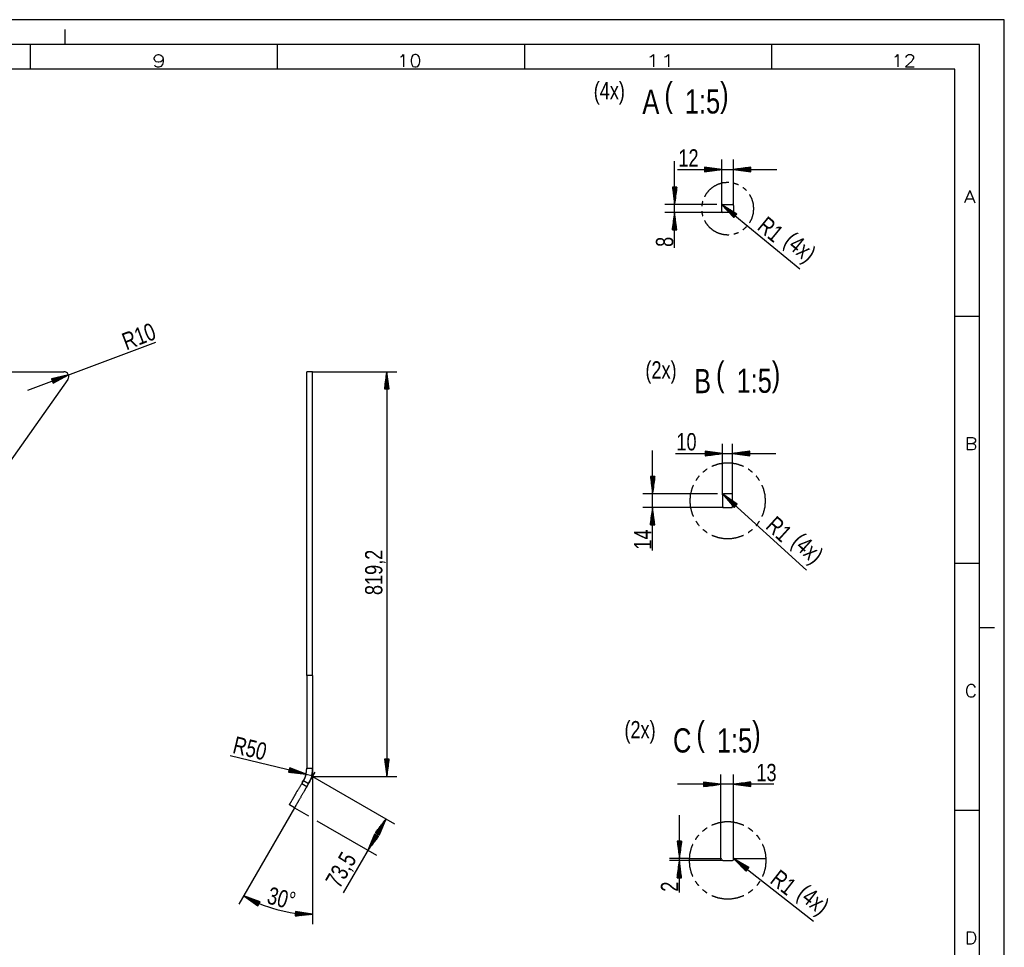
# Model space of a CAD drawing. Header units: millimetres. Extents: x -3 to 594, y -3 to 420.
# Tile 4 of 4: x 395 to 594, y 232 to 420. Entities that reach past the tile are written whole.
import ezdxf

# ---------------------------------------------------------------- set-up
doc = ezdxf.new("R2010")
doc.units = ezdxf.units.MM
doc.layers.add('1', color=7, linetype='Continuous')
doc.styles.add('SEACAD_Arial', font='arial.ttf', dxfattribs={"width": 0.75})
doc.styles.add('SEACAD_simplex_shx', font='simplex.shx', dxfattribs={"width": 0.587})

msp = doc.modelspace()

# ---------------------------------------------------------------- linework, layer by layer
at = {"layer": '1', "color": 7, "linetype": 'Continuous'}
for p, q in [((594, 420), (0, 420)), ((594, 0), (594, 420)), ((404, 415), (404, 418)), ((589, 415), (5, 415)), ((397, 410), (397, 415)), ((447, 410), (447, 415)), ((497, 410), (497, 415)), ((547, 410), (547, 415)), ((589, 5), (589, 415)), ((584, 410), (10, 410)), ((584, 10), (584, 410)), ((527.32, 373.85), (527.32, 391.34)), ((536.85, 382.39), (536.85, 391.69)), ((539.25, 382.39), (539.25, 391.69)), ((527.9, 389.69), (548, 389.69)), ((536.85, 389.69), (533.35, 390.15)), ((533.35, 390.15), (533.35, 389.23)), ((533.35, 390.14), (533.38, 390.14)), ((533.35, 390.14), (533.38, 390.14)), ((533.35, 390.09), (533.76, 390.09)), ((533.35, 390.04), (534.15, 390.04)), ((533.35, 389.99), (534.53, 389.99)), ((533.35, 389.94), (534.92, 389.94)), ((533.35, 389.89), (535.31, 389.89)), ((533.35, 389.84), (535.69, 389.84)), ((533.35, 389.79), (536.08, 389.79)), ((533.35, 389.74), (536.46, 389.74)), ((533.35, 389.23), (536.85, 389.69)), ((533.35, 389.69), (536.85, 389.69)), ((533.35, 389.69), (536.85, 389.69)), ((533.35, 389.64), (536.46, 389.64)), ((533.35, 389.59), (536.08, 389.59)), ((533.35, 389.53), (535.69, 389.53)), ((533.35, 389.48), (535.31, 389.48)), ((533.35, 389.43), (534.92, 389.43)), ((533.35, 389.38), (534.53, 389.38)), ((533.35, 389.33), (534.15, 389.33)), ((533.35, 389.28), (533.76, 389.28)), ((533.35, 389.23), (533.38, 389.23)), ((533.35, 389.23), (533.38, 389.23)), ((542.75, 390.15), (539.25, 389.69)), ((539.25, 389.69), (542.75, 389.23)), ((542.75, 389.69), (539.25, 389.69)), ((542.75, 389.69), (539.25, 389.69)), ((542.75, 389.74), (539.64, 389.74)), ((542.75, 389.64), (539.64, 389.64)), ((542.75, 389.79), (540.02, 389.79)), ((542.75, 389.59), (540.02, 389.59)), ((542.75, 389.84), (540.41, 389.84)), ((542.75, 389.53), (540.41, 389.53)), ((542.75, 389.89), (540.79, 389.89)), ((542.75, 389.48), (540.79, 389.48)), ((542.75, 389.94), (541.18, 389.94)), ((542.75, 389.43), (541.18, 389.43)), ((542.75, 389.99), (541.56, 389.99)), ((542.75, 389.38), (541.56, 389.38)), ((542.75, 390.04), (541.95, 390.04)), ((542.75, 389.33), (541.95, 389.33)), ((542.75, 390.09), (542.34, 390.09)), ((542.75, 389.28), (542.34, 389.28)), ((542.75, 390.14), (542.72, 390.14)), ((542.75, 390.14), (542.72, 390.14)), ((542.75, 389.23), (542.72, 389.23)), ((542.75, 389.23), (542.72, 389.23)), ((542.75, 389.23), (542.75, 390.15)), ((527.78, 386.09), (526.86, 386.09)), ((526.86, 386.09), (527.32, 382.59)), ((526.86, 386.09), (526.86, 386.06)), ((526.86, 386.09), (526.86, 386.06)), ((526.91, 386.09), (526.91, 385.68)), ((526.96, 386.09), (526.96, 385.29)), ((527.01, 386.09), (527.01, 384.9)), ((527.06, 386.09), (527.06, 384.52)), ((527.11, 386.09), (527.11, 384.13)), ((527.17, 386.09), (527.17, 383.75)), ((527.22, 386.09), (527.22, 383.36)), ((527.27, 386.09), (527.27, 382.97)), ((527.32, 382.59), (527.78, 386.09)), ((527.32, 386.09), (527.32, 382.59)), ((527.32, 386.09), (527.32, 382.59)), ((527.37, 386.09), (527.37, 382.97)), ((527.42, 386.09), (527.42, 383.36)), ((527.47, 386.09), (527.47, 383.75)), ((527.52, 386.09), (527.52, 384.13)), ((527.57, 386.09), (527.57, 384.52)), ((527.62, 386.09), (527.62, 384.9)), ((527.67, 386.09), (527.67, 385.29)), ((527.72, 386.09), (527.72, 385.68)), ((527.77, 386.09), (527.77, 386.06)), ((527.77, 386.09), (527.77, 386.06)), ((535.85, 382.59), (525.32, 382.59)), ((536.89, 382.52), (552.65, 369.56)), ((536.89, 382.52), (539.31, 379.94)), ((539.89, 380.65), (536.89, 382.52)), ((539.6, 380.29), (536.89, 382.52)), ((539.6, 380.29), (536.89, 382.52)), ((537.05, 382.59), (539.05, 382.59)), ((537.05, 380.99), (525.32, 380.99)), ((527.32, 380.99), (526.86, 377.49)), ((527.27, 377.49), (527.27, 380.6)), ((527.78, 377.49), (527.32, 380.99)), ((527.32, 377.49), (527.32, 380.99)), ((527.32, 377.49), (527.32, 380.99)), ((527.37, 377.49), (527.37, 380.6)), ((536.85, 381.19), (536.85, 382.39)), ((539.05, 380.99), (537.05, 380.99)), ((539.57, 380.25), (537.16, 382.23)), ((539.63, 380.33), (537.23, 382.31)), ((539.53, 380.21), (537.43, 381.95)), ((539.66, 380.37), (537.56, 382.1)), ((539.5, 380.18), (537.69, 381.66)), ((539.7, 380.41), (537.89, 381.9)), ((539.47, 380.14), (537.96, 381.38)), ((539.73, 380.45), (538.22, 381.69)), ((539.44, 380.1), (538.22, 381.09)), ((539.41, 380.06), (538.49, 380.81)), ((539.76, 380.49), (538.55, 381.49)), ((539.37, 380.02), (538.76, 380.53)), ((539.79, 380.53), (538.88, 381.28)), ((539.82, 380.57), (539.21, 381.07)), ((539.25, 382.39), (539.25, 381.19)), ((539.31, 379.94), (539.89, 380.65)), ((539.86, 380.61), (539.54, 380.87)), ((539.89, 380.65), (539.87, 380.66)), ((539.89, 380.65), (539.87, 380.66)), ((527.01, 377.49), (527.01, 378.67)), ((527.06, 377.49), (527.06, 379.06)), ((527.11, 377.49), (527.11, 379.44)), ((527.17, 377.49), (527.17, 379.83)), ((527.22, 377.49), (527.22, 380.22)), ((527.42, 377.49), (527.42, 380.22)), ((527.47, 377.49), (527.47, 379.83)), ((527.52, 377.49), (527.52, 379.44)), ((527.57, 377.49), (527.57, 379.06)), ((527.62, 377.49), (527.62, 378.67)), ((539.34, 379.98), (539.02, 380.24)), ((539.31, 379.94), (539.29, 379.96)), ((539.31, 379.94), (539.29, 379.96)), ((526.86, 377.49), (526.86, 377.52)), ((526.86, 377.49), (526.86, 377.52)), ((526.86, 377.49), (527.78, 377.49)), ((526.91, 377.49), (526.91, 377.9)), ((526.96, 377.49), (526.96, 378.29)), ((527.67, 377.49), (527.67, 378.29)), ((527.72, 377.49), (527.72, 377.9)), ((527.77, 377.49), (527.77, 377.52)), ((527.77, 377.49), (527.77, 377.52)), ((584, 360), (589, 360)), ((396.51, 345.03), (422.34, 354.75)), ((372.54, 348.76), (403.76, 348.76)), ((452.89, 287.26), (452.89, 348.76)), ((454.09, 348.76), (452.89, 348.76)), ((454.09, 348.76), (471.09, 348.76)), ((454.09, 287.26), (454.09, 348.76)), ((469.09, 348.76), (468.63, 345.26)), ((469.09, 348.76), (469.09, 266.84)), ((469.55, 345.26), (469.09, 348.76)), ((469.09, 345.26), (469.09, 348.76)), ((469.09, 345.26), (469.09, 348.76)), ((404.58, 347.19), (348.94, 268.5)), ((404.7, 348.12), (401.26, 347.31)), ((401.26, 347.31), (401.29, 347.32)), ((401.26, 347.31), (401.29, 347.32)), ((401.26, 347.31), (401.58, 346.45)), ((401.28, 347.26), (401.67, 347.41)), ((401.3, 347.22), (402.04, 347.5)), ((401.31, 347.17), (402.42, 347.59)), ((401.33, 347.12), (402.8, 347.67)), ((401.35, 347.07), (403.18, 347.76)), ((401.37, 347.03), (403.56, 347.85)), ((401.39, 346.98), (403.94, 347.94)), ((401.4, 346.93), (404.32, 348.03)), ((401.42, 346.88), (404.7, 348.12)), ((401.42, 346.88), (404.7, 348.12)), ((401.44, 346.83), (404.35, 347.93)), ((401.46, 346.79), (404.01, 347.75)), ((401.48, 346.74), (403.67, 347.56)), ((401.49, 346.69), (403.32, 347.38)), ((401.51, 346.64), (402.98, 347.2)), ((401.53, 346.6), (402.64, 347.01)), ((401.55, 346.55), (402.29, 346.83)), ((401.56, 346.5), (401.95, 346.65)), ((401.58, 346.45), (404.7, 348.12)), ((468.84, 345.26), (468.84, 346.83)), ((468.89, 345.26), (468.89, 347.22)), ((468.94, 345.26), (468.94, 347.61)), ((468.99, 345.26), (468.99, 347.99)), ((469.04, 345.26), (469.04, 348.38)), ((469.14, 345.26), (469.14, 348.38)), ((469.19, 345.26), (469.19, 347.99)), ((469.24, 345.26), (469.24, 347.61)), ((469.29, 345.26), (469.29, 347.22)), ((469.35, 345.26), (469.35, 346.83)), ((401.58, 346.45), (401.61, 346.46)), ((401.58, 346.45), (401.61, 346.46)), ((468.63, 345.26), (468.63, 345.29)), ((468.63, 345.26), (468.63, 345.29)), ((468.63, 345.26), (469.55, 345.26)), ((468.69, 345.26), (468.69, 345.68)), ((468.74, 345.26), (468.74, 346.06)), ((468.79, 345.26), (468.79, 346.45)), ((469.4, 345.26), (469.4, 346.45)), ((469.45, 345.26), (469.45, 346.06)), ((469.5, 345.26), (469.5, 345.68)), ((469.55, 345.26), (469.55, 345.29)), ((469.55, 345.26), (469.55, 345.29)), ((522.86, 312.59), (522.86, 332.79)), ((537.01, 332.19), (533.51, 332.65)), ((533.51, 332.65), (533.51, 331.73)), ((533.51, 332.65), (533.53, 332.65)), ((533.51, 332.65), (533.53, 332.65)), ((537.01, 323.84), (537.01, 334.19)), ((539.01, 323.84), (539.01, 334.19)), ((542.51, 332.65), (539.01, 332.19)), ((542.51, 332.65), (542.48, 332.65)), ((542.51, 332.65), (542.48, 332.65)), ((542.51, 331.73), (542.51, 332.65)), ((527.48, 332.19), (547.76, 332.19)), ((533.51, 332.6), (533.92, 332.6)), ((533.51, 332.55), (534.31, 332.55)), ((533.51, 332.5), (534.69, 332.5)), ((533.51, 332.45), (535.08, 332.45)), ((533.51, 332.4), (535.46, 332.4)), ((533.51, 332.35), (535.85, 332.35)), ((533.51, 332.29), (536.24, 332.29)), ((533.51, 332.24), (536.62, 332.24)), ((533.51, 331.73), (537.01, 332.19)), ((533.51, 332.19), (537.01, 332.19)), ((533.51, 332.19), (537.01, 332.19)), ((533.51, 332.14), (536.62, 332.14)), ((533.51, 332.09), (536.24, 332.09)), ((533.51, 332.04), (535.85, 332.04)), ((533.51, 331.99), (535.46, 331.99)), ((533.51, 331.94), (535.08, 331.94)), ((533.51, 331.89), (534.69, 331.89)), ((533.51, 331.84), (534.31, 331.84)), ((533.51, 331.79), (533.92, 331.79)), ((533.51, 331.74), (533.53, 331.74)), ((533.51, 331.74), (533.53, 331.74)), ((539.01, 332.19), (542.51, 331.73)), ((542.51, 332.19), (539.01, 332.19)), ((542.51, 332.19), (539.01, 332.19)), ((542.51, 332.24), (539.39, 332.24)), ((542.51, 332.14), (539.39, 332.14)), ((542.51, 332.29), (539.78, 332.29)), ((542.51, 332.09), (539.78, 332.09)), ((542.51, 332.35), (540.16, 332.35)), ((542.51, 332.04), (540.16, 332.04)), ((542.51, 332.4), (540.55, 332.4)), ((542.51, 331.99), (540.55, 331.99)), ((542.51, 332.45), (540.94, 332.45)), ((542.51, 331.94), (540.94, 331.94)), ((542.51, 332.5), (541.32, 332.5)), ((542.51, 331.89), (541.32, 331.89)), ((542.51, 332.55), (541.71, 332.55)), ((542.51, 331.84), (541.71, 331.84)), ((542.51, 332.6), (542.09, 332.6)), ((542.51, 331.79), (542.09, 331.79)), ((542.51, 331.74), (542.48, 331.74)), ((542.51, 331.74), (542.48, 331.74)), ((523.32, 327.54), (522.4, 327.54)), ((522.4, 327.54), (522.86, 324.04)), ((522.4, 327.54), (522.4, 327.51)), ((522.4, 327.54), (522.4, 327.51)), ((522.45, 327.54), (522.45, 327.12)), ((522.5, 327.54), (522.5, 326.74)), ((522.55, 327.54), (522.55, 326.35)), ((522.6, 327.54), (522.6, 325.97)), ((522.65, 327.54), (522.65, 325.58)), ((522.7, 327.54), (522.7, 325.2)), ((522.76, 327.54), (522.76, 324.81)), ((522.81, 327.54), (522.81, 324.42)), ((522.86, 324.04), (523.32, 327.54)), ((522.86, 327.54), (522.86, 324.04)), ((522.86, 327.54), (522.86, 324.04)), ((522.91, 327.54), (522.91, 324.42)), ((522.96, 327.54), (522.96, 324.81)), ((523.01, 327.54), (523.01, 325.2)), ((523.06, 327.54), (523.06, 325.58)), ((523.11, 327.54), (523.11, 325.97)), ((523.16, 327.54), (523.16, 326.35)), ((523.21, 327.54), (523.21, 326.74)), ((523.26, 327.54), (523.26, 327.12)), ((523.31, 327.54), (523.31, 327.51)), ((523.31, 327.54), (523.31, 327.51)), ((536.01, 324.04), (520.86, 324.04)), ((537.01, 323.84), (537.01, 321.44)), ((537.06, 323.97), (553.96, 308.61)), ((537.06, 323.97), (539.34, 321.28)), ((539.96, 321.96), (537.06, 323.97)), ((539.65, 321.62), (537.06, 323.97)), ((539.65, 321.62), (537.06, 323.97)), ((538.81, 324.04), (537.21, 324.04)), ((539.61, 321.58), (537.31, 323.67)), ((539.68, 321.66), (537.38, 323.75)), ((539.58, 321.54), (537.56, 323.38)), ((539.72, 321.69), (537.7, 323.53)), ((539.55, 321.51), (537.81, 323.08)), ((539.75, 321.73), (538.02, 323.31)), ((539.51, 321.47), (538.06, 322.78)), ((539.79, 321.77), (538.34, 323.08)), ((539.82, 321.81), (538.66, 322.86)), ((539.01, 321.44), (539.01, 323.84)), ((537.21, 321.24), (520.86, 321.24)), ((522.86, 321.24), (522.4, 317.74)), ((522.81, 317.74), (522.81, 320.85)), ((523.32, 317.74), (522.86, 321.24)), ((522.86, 317.74), (522.86, 321.24)), ((522.86, 317.74), (522.86, 321.24)), ((522.91, 317.74), (522.91, 320.85)), ((537.21, 321.24), (538.81, 321.24)), ((539.48, 321.43), (538.32, 322.49)), ((539.44, 321.39), (538.57, 322.19)), ((539.41, 321.35), (538.82, 321.89)), ((539.85, 321.84), (538.98, 322.64)), ((539.38, 321.32), (539.07, 321.59)), ((539.89, 321.88), (539.3, 322.42)), ((539.34, 321.28), (539.32, 321.3)), ((539.34, 321.28), (539.32, 321.3)), ((539.34, 321.28), (539.96, 321.96)), ((539.92, 321.92), (539.62, 322.2)), ((539.96, 321.96), (539.94, 321.97)), ((539.96, 321.96), (539.94, 321.97)), ((522.55, 317.74), (522.55, 318.92)), ((522.6, 317.74), (522.6, 319.31)), ((522.65, 317.74), (522.65, 319.69)), ((522.7, 317.74), (522.7, 320.08)), ((522.76, 317.74), (522.76, 320.47)), ((522.96, 317.74), (522.96, 320.47)), ((523.01, 317.74), (523.01, 320.08)), ((523.06, 317.74), (523.06, 319.69)), ((523.11, 317.74), (523.11, 319.31)), ((523.16, 317.74), (523.16, 318.92)), ((522.4, 317.74), (522.4, 317.76)), ((522.4, 317.74), (522.4, 317.76)), ((522.4, 317.74), (523.32, 317.74)), ((522.45, 317.74), (522.45, 318.15)), ((522.5, 317.74), (522.5, 318.54)), ((523.21, 317.74), (523.21, 318.54)), ((523.26, 317.74), (523.26, 318.15)), ((523.31, 317.74), (523.31, 317.76)), ((523.31, 317.74), (523.31, 317.76)), ((584, 310), (589, 310)), ((589, 297), (592, 297)), ((454.09, 287.26), (452.89, 287.26)), ((452.89, 287.26), (452.89, 268.5)), ((454.09, 287.26), (454.09, 268.5)), ((452.75, 267.32), (437.43, 271.04)), ((469.55, 270.34), (468.63, 270.34)), ((468.63, 270.34), (469.09, 266.84)), ((468.63, 270.34), (468.63, 270.31)), ((468.63, 270.34), (468.63, 270.31)), ((468.69, 270.34), (468.69, 269.93)), ((468.74, 270.34), (468.74, 269.54)), ((468.79, 270.34), (468.79, 269.16)), ((468.84, 270.34), (468.84, 268.77)), ((468.89, 270.34), (468.89, 268.38)), ((468.94, 270.34), (468.94, 268)), ((468.99, 270.34), (468.99, 267.61)), ((469.04, 270.34), (469.04, 267.23)), ((469.09, 266.84), (469.55, 270.34)), ((469.09, 270.34), (469.09, 266.84)), ((469.09, 270.34), (469.09, 266.84)), ((469.14, 270.34), (469.14, 267.23)), ((469.19, 270.34), (469.19, 267.61)), ((469.24, 270.34), (469.24, 268)), ((469.29, 270.34), (469.29, 268.38)), ((469.35, 270.34), (469.35, 268.77)), ((469.4, 270.34), (469.4, 269.16)), ((469.45, 270.34), (469.45, 269.54)), ((469.5, 270.34), (469.5, 269.93)), ((469.55, 270.34), (469.55, 270.31)), ((469.55, 270.34), (469.55, 270.31)), ((449.46, 268.6), (449.24, 267.7)), ((449.24, 267.7), (452.75, 267.32)), ((449.24, 267.7), (449.27, 267.7)), ((449.24, 267.7), (449.27, 267.7)), ((449.25, 267.75), (449.65, 267.66)), ((449.27, 267.8), (450.04, 267.62)), ((449.28, 267.85), (450.43, 267.57)), ((449.29, 267.9), (450.82, 267.53)), ((449.3, 267.95), (451.2, 267.49)), ((449.31, 268), (451.59, 267.45)), ((449.33, 268.05), (451.98, 267.41)), ((449.34, 268.1), (452.36, 267.37)), ((449.35, 268.15), (452.75, 267.32)), ((449.35, 268.15), (452.75, 267.32)), ((449.36, 268.2), (452.39, 267.46)), ((449.37, 268.25), (452.02, 267.6)), ((449.39, 268.3), (451.66, 267.75)), ((449.4, 268.35), (451.3, 267.89)), ((449.41, 268.4), (450.94, 268.03)), ((449.42, 268.45), (450.57, 268.17)), ((449.43, 268.49), (450.21, 268.31)), ((449.44, 268.54), (449.85, 268.45)), ((452.75, 267.32), (449.46, 268.6)), ((449.46, 268.59), (449.48, 268.59)), ((449.46, 268.59), (449.48, 268.59)), ((452.75, 267.31), (453.91, 267.03)), ((452.89, 268.5), (454.09, 268.5)), ((453.26, 265.4), (454.59, 267.71)), ((454.09, 268.5), (454.09, 265.84)), ((454.09, 268.5), (454.09, 236.96)), ((536.64, 250.05), (536.64, 267.25)), ((539.24, 250.05), (539.24, 267.25)), ((452.22, 266), (451.88, 265.41)), ((451.88, 265.41), (452.92, 264.81)), ((452.22, 266), (453.26, 265.4)), ((453.26, 265.4), (452.92, 264.81)), ((454.09, 266.84), (471.09, 266.84)), ((454.09, 266.84), (470.67, 257.27)), ((547.4, 265.25), (527.89, 265.25)), ((536.64, 265.25), (533.14, 265.71)), ((533.14, 265.71), (533.14, 264.79)), ((533.14, 265.7), (533.17, 265.7)), ((533.14, 265.7), (533.17, 265.7)), ((533.14, 265.65), (533.56, 265.65)), ((533.14, 265.6), (533.94, 265.6)), ((533.14, 265.55), (534.33, 265.55)), ((533.14, 265.5), (534.72, 265.5)), ((533.14, 265.45), (535.1, 265.45)), ((533.14, 265.4), (535.49, 265.4)), ((533.14, 265.35), (535.87, 265.35)), ((533.14, 265.3), (536.26, 265.3)), ((533.14, 264.79), (536.64, 265.25)), ((533.14, 265.25), (536.64, 265.25)), ((533.14, 265.25), (536.64, 265.25)), ((533.14, 265.2), (536.26, 265.2)), ((533.14, 265.15), (535.87, 265.15)), ((533.14, 265.1), (535.49, 265.1)), ((533.14, 265.04), (535.1, 265.04)), ((533.14, 264.99), (534.72, 264.99)), ((533.14, 264.94), (534.33, 264.94)), ((542.74, 265.71), (539.24, 265.25)), ((539.24, 265.25), (542.74, 264.79)), ((542.74, 265.25), (539.24, 265.25)), ((542.74, 265.25), (539.24, 265.25)), ((542.74, 265.3), (539.63, 265.3)), ((542.74, 265.2), (539.63, 265.2)), ((542.74, 265.35), (540.02, 265.35)), ((542.74, 265.15), (540.02, 265.15)), ((542.74, 265.4), (540.4, 265.4)), ((542.74, 265.1), (540.4, 265.1)), ((542.74, 265.45), (540.79, 265.45)), ((542.74, 265.04), (540.79, 265.04)), ((542.74, 265.5), (541.17, 265.5)), ((542.74, 264.99), (541.17, 264.99)), ((542.74, 265.55), (541.56, 265.55)), ((542.74, 264.94), (541.56, 264.94)), ((542.74, 265.6), (541.95, 265.6)), ((542.74, 265.65), (542.33, 265.65)), ((542.74, 265.7), (542.72, 265.7)), ((542.74, 265.7), (542.72, 265.7)), ((542.74, 264.79), (542.74, 265.71)), ((533.14, 264.89), (533.94, 264.89)), ((533.14, 264.84), (533.56, 264.84)), ((533.14, 264.79), (533.17, 264.79)), ((533.14, 264.79), (533.17, 264.79)), ((542.74, 264.89), (541.95, 264.89)), ((542.74, 264.84), (542.33, 264.84)), ((542.74, 264.79), (542.72, 264.79)), ((542.74, 264.79), (542.72, 264.79)), ((450.42, 260.48), (449.38, 261.08)), ((450.42, 260.48), (439.15, 240.96)), ((450.42, 260.48), (453.23, 258.85)), ((528.27, 243.37), (528.27, 259)), ((584, 260), (589, 260)), ((454.96, 257.85), (466.99, 250.9)), ((468.94, 258.27), (460.28, 243.28)), ((468.94, 258.27), (466.79, 255.47)), ((467.01, 255.34), (467.99, 257.04)), ((467.05, 255.32), (468.23, 257.34)), ((467.1, 255.29), (468.46, 257.65)), ((467.14, 255.26), (468.7, 257.96)), ((467.19, 255.24), (468.94, 258.27)), ((467.19, 255.24), (468.94, 258.27)), ((467.23, 255.21), (468.79, 257.91)), ((467.27, 255.19), (468.64, 257.55)), ((467.32, 255.16), (468.49, 257.19)), ((467.59, 255.01), (468.94, 258.27)), ((466.61, 255.17), (465.26, 251.9)), ((467.01, 254.94), (465.26, 251.9)), ((467.01, 254.94), (465.26, 251.9)), ((466.97, 254.96), (465.41, 252.26)), ((466.92, 254.99), (465.56, 252.62)), ((466.88, 255.01), (465.71, 252.98)), ((466.84, 255.04), (465.86, 253.34)), ((466.79, 255.06), (466.01, 253.7)), ((466.75, 255.09), (466.16, 254.06)), ((466.7, 255.11), (466.3, 254.42)), ((466.66, 255.14), (466.45, 254.78)), ((466.62, 255.16), (466.6, 255.14)), ((466.62, 255.16), (466.6, 255.14)), ((467.41, 254.71), (466.61, 255.17)), ((466.79, 255.47), (466.8, 255.49)), ((466.79, 255.47), (466.8, 255.49)), ((466.79, 255.47), (467.59, 255.01)), ((466.84, 255.44), (467.04, 255.8)), ((466.88, 255.42), (467.28, 256.11)), ((466.92, 255.39), (467.52, 256.42)), ((466.97, 255.37), (467.75, 256.73)), ((467.36, 255.14), (468.34, 256.83)), ((467.41, 255.11), (468.19, 256.47)), ((467.45, 255.09), (468.04, 256.11)), ((467.49, 255.06), (467.89, 255.75)), ((467.54, 255.04), (467.75, 255.39)), ((467.58, 255.01), (467.6, 255.03)), ((467.58, 255.01), (467.6, 255.03)), ((465.26, 251.9), (467.41, 254.71)), ((467.06, 254.91), (465.5, 252.21)), ((467.1, 254.89), (465.74, 252.52)), ((467.14, 254.86), (465.97, 252.83)), ((467.19, 254.83), (466.21, 253.14)), ((467.23, 254.81), (466.45, 253.45)), ((467.28, 254.78), (466.68, 253.76)), ((467.32, 254.76), (466.92, 254.07)), ((467.36, 254.73), (467.16, 254.38)), ((467.41, 254.71), (467.39, 254.68)), ((467.41, 254.71), (467.39, 254.68)), ((528.73, 253.75), (527.81, 253.75)), ((527.81, 253.75), (528.27, 250.25)), ((527.81, 253.75), (527.81, 253.72)), ((527.81, 253.75), (527.81, 253.72)), ((527.87, 253.75), (527.87, 253.33)), ((527.92, 253.75), (527.92, 252.95)), ((527.97, 253.75), (527.97, 252.56)), ((528.02, 253.75), (528.02, 252.18)), ((528.07, 253.75), (528.07, 251.79)), ((528.12, 253.75), (528.12, 251.41)), ((528.17, 253.75), (528.17, 251.02)), ((528.22, 253.75), (528.22, 250.63)), ((528.27, 250.25), (528.73, 253.75)), ((528.27, 253.75), (528.27, 250.25)), ((528.27, 253.75), (528.27, 250.25)), ((528.32, 253.75), (528.32, 250.63)), ((528.37, 253.75), (528.37, 251.02)), ((528.42, 253.75), (528.42, 251.41)), ((528.48, 253.75), (528.48, 251.79)), ((528.53, 253.75), (528.53, 252.18)), ((528.58, 253.75), (528.58, 252.56)), ((528.63, 253.75), (528.63, 252.95)), ((528.68, 253.75), (528.68, 253.33)), ((528.73, 253.75), (528.73, 253.72)), ((528.73, 253.75), (528.73, 253.72)), ((530.25, 250.25), (526.27, 250.25)), ((537.04, 249.85), (526.27, 249.85)), ((528.27, 249.85), (527.81, 246.35)), ((528.17, 246.35), (528.17, 249.08)), ((528.22, 246.35), (528.22, 249.46)), ((528.73, 246.35), (528.27, 249.85)), ((528.27, 246.35), (528.27, 249.85)), ((528.27, 246.35), (528.27, 249.85)), ((528.32, 246.35), (528.32, 249.46)), ((528.37, 246.35), (528.37, 249.08)), ((530.25, 250.25), (536.64, 250.25)), ((537.04, 249.85), (539.04, 249.85)), ((539.29, 250.17), (555.43, 237.53)), ((539.29, 250.17), (541.76, 247.65)), ((542.33, 248.38), (539.29, 250.17)), ((542.04, 248.01), (539.29, 250.17)), ((542.04, 248.01), (539.29, 250.17)), ((539.44, 250.25), (545.84, 250.25)), ((542.01, 247.97), (539.56, 249.89)), ((542.07, 248.05), (539.62, 249.97)), ((541.98, 247.93), (539.83, 249.62)), ((542.11, 248.09), (539.96, 249.78)), ((541.95, 247.89), (540.1, 249.34)), ((542.14, 248.13), (540.29, 249.58)), ((541.92, 247.85), (540.38, 249.06)), ((542.17, 248.17), (540.63, 249.38)), ((542.2, 248.21), (540.96, 249.18)), ((542.23, 248.25), (541.3, 248.98)), ((527.92, 246.35), (527.92, 247.15)), ((527.97, 246.35), (527.97, 247.53)), ((528.02, 246.35), (528.02, 247.92)), ((528.07, 246.35), (528.07, 248.3)), ((528.12, 246.35), (528.12, 248.69)), ((528.42, 246.35), (528.42, 248.69)), ((528.48, 246.35), (528.48, 248.3)), ((528.53, 246.35), (528.53, 247.92)), ((528.58, 246.35), (528.58, 247.53)), ((528.63, 246.35), (528.63, 247.15)), ((541.89, 247.81), (540.65, 248.78)), ((541.86, 247.77), (540.92, 248.5)), ((541.82, 247.73), (541.19, 248.23)), ((541.79, 247.69), (541.47, 247.95)), ((542.26, 248.29), (541.63, 248.79)), ((541.76, 247.65), (541.74, 247.67)), ((541.76, 247.65), (541.74, 247.67)), ((541.76, 247.65), (542.33, 248.38)), ((542.29, 248.33), (541.97, 248.59)), ((542.32, 248.37), (542.3, 248.39)), ((542.32, 248.37), (542.3, 248.39)), ((527.81, 246.35), (527.81, 246.38)), ((527.81, 246.35), (527.81, 246.38)), ((527.81, 246.35), (528.73, 246.35)), ((527.87, 246.35), (527.87, 246.76)), ((528.68, 246.35), (528.68, 246.76)), ((528.73, 246.35), (528.73, 246.38)), ((528.73, 246.35), (528.73, 246.38)), ((440.15, 242.69), (443.02, 240.63)), ((443.45, 241.44), (440.15, 242.69)), ((443.23, 241.04), (440.15, 242.69)), ((443.23, 241.04), (440.15, 242.69)), ((443.21, 240.99), (440.47, 242.47)), ((443.26, 241.08), (440.51, 242.55)), ((443.19, 240.95), (440.78, 242.24)), ((443.28, 241.13), (440.88, 242.42)), ((443.16, 240.9), (441.1, 242.01)), ((443.31, 241.17), (441.24, 242.28)), ((443.14, 240.86), (441.41, 241.78)), ((443.33, 241.22), (441.61, 242.14)), ((443.11, 240.81), (441.73, 241.56)), ((443.35, 241.26), (441.97, 242)), ((443.09, 240.77), (442.05, 241.33)), ((443.38, 241.31), (442.33, 241.87)), ((443.07, 240.72), (442.36, 241.1)), ((443.4, 241.35), (442.7, 241.73)), ((443.02, 240.63), (443.45, 241.44)), ((443.43, 241.4), (443.06, 241.59)), ((443.45, 241.44), (443.43, 241.45)), ((443.45, 241.44), (443.43, 241.45)), ((443.04, 240.68), (442.68, 240.88)), ((443.02, 240.64), (442.99, 240.65)), ((443.02, 240.64), (442.99, 240.65)), ((450.61, 239.53), (450.58, 238.61)), ((450.59, 239.12), (453.71, 239.02)), ((450.59, 239.07), (454.09, 238.96)), ((450.59, 239.07), (454.09, 238.96)), ((450.59, 239.02), (453.7, 238.92)), ((450.6, 239.42), (451.4, 239.4)), ((450.6, 239.37), (451.79, 239.33)), ((450.6, 239.32), (452.17, 239.27)), ((450.6, 239.27), (452.56, 239.21)), ((450.6, 239.22), (452.94, 239.15)), ((450.6, 239.17), (453.32, 239.08)), ((454.09, 238.96), (450.61, 239.53)), ((450.61, 239.52), (450.63, 239.52)), ((450.61, 239.52), (450.63, 239.52)), ((450.61, 239.47), (451.02, 239.46)), ((450.58, 238.61), (454.09, 238.96)), ((450.58, 238.76), (451.77, 238.72)), ((450.58, 238.71), (451.38, 238.69)), ((450.58, 238.66), (450.99, 238.65)), ((450.58, 238.61), (450.61, 238.61)), ((450.58, 238.61), (450.61, 238.61)), ((450.59, 238.96), (453.32, 238.88)), ((450.59, 238.91), (452.93, 238.84)), ((450.59, 238.86), (452.54, 238.8)), ((450.59, 238.81), (452.16, 238.76))]:
    msp.add_line(p, q, dxfattribs=at)
for centre, radius, start, end in [((537.05, 382.39), 0.2, 90, 180), ((539.05, 382.39), 0.2, 0, 90), ((537.05, 382.39), 0.2, 180, 224.872), ((537.05, 381.19), 0.2, 180, 270), ((539.05, 381.19), 0.2, 270, 0), ((403.76, 347.76), 1, 324.7356, 90), ((403.76, 347.76), 1, 317.1835, 324.7356), ((537.21, 323.84), 0.2, 90, 180), ((537.21, 323.84), 0.2, 180, 222.0156), ((538.81, 323.84), 0.2, 0, 90), ((537.21, 321.44), 0.2, 180, 270), ((538.81, 321.44), 0.2, 270, 0), ((447.89, 268.5), 5, 324.5677, 346.2334), ((536.64, 250.05), 0.2, 0, 90), ((537.04, 250.05), 0.2, 180, 270), ((539.04, 250.05), 0.2, 270, 0), ((539.44, 250.05), 0.2, 90, 180), ((539.44, 250.05), 0.2, 180, 226.239), ((454.09, 266.84), 27.88, 240, 270)]:
    msp.add_arc(centre, radius, start, end, dxfattribs=at)
for points, knots in [([(538.29, 387.02), (538.04, 387.05), (537.01, 386.95), (536.02, 386.64), (535.11, 386.16), (534.3, 385.5), (533.65, 384.7), (533.37, 384.17)], [0, 0, 0.041669, 0.213542, 0.385415, 0.557294, 0.72917, 0.901041, 1, 1]), ([(540.23, 386.56), (540.07, 386.64), (539.29, 386.88)], [0, 0, 0.187491, 1, 1]), ([(541.86, 385.4), (541.78, 385.5), (541.1, 386.06)], [0, 0, 0.124986, 1, 1]), ([(543.33, 381.76), (543.23, 382.79), (542.93, 383.78), (542.49, 384.61)], [0, 0, 0.343756, 0.6875, 1, 1]), ([(532.99, 383.24), (532.86, 382.79), (532.8, 382.26)], [0, 0, 0.468741, 1, 1]), ([(532.8, 381.26), (532.86, 380.73), (532.99, 380.28)], [0, 0, 0.531259, 1, 1]), ([(542.49, 378.9), (542.93, 379.73), (543.23, 380.73), (543.33, 381.76)], [0, 0, 0.312504, 0.656253, 1, 1]), ([(533.37, 379.35), (533.65, 378.82), (534.3, 378.02), (535.11, 377.36), (536.02, 376.87), (537.01, 376.57), (538.04, 376.47), (538.29, 376.49)], [0, 0, 0.098959, 0.270831, 0.442704, 0.614583, 0.786457, 0.958331, 1, 1]), ([(539.29, 376.63), (540.07, 376.87), (540.23, 376.96)], [0, 0, 0.812509, 1, 1]), ([(541.1, 377.46), (541.78, 378.02), (541.86, 378.12)], [0, 0, 0.874986, 1, 1]), ([(533.91, 329.06), (533.86, 329.04), (533.04, 328.4)], [0, 0, 0.052655, 1, 1]), ([(541.22, 329.58), (541.12, 329.64), (539.92, 330.05), (538.68, 330.26), (537.41, 330.26), (536.16, 330.05), (534.97, 329.64), (534.87, 329.58)], [0, 0, 0.017546, 0.210526, 0.403507, 0.596493, 0.789474, 0.982454, 1, 1]), ([(543.05, 328.4), (542.23, 329.04), (542.18, 329.06)], [0, 0, 0.947379, 1, 1]), ([(532.27, 327.62), (532, 327.33), (531.62, 326.75)], [0, 0, 0.368438, 1, 1]), ([(544.47, 326.75), (544.09, 327.33), (543.82, 327.62)], [0, 0, 0.631586, 1, 1]), ([(531.1, 325.8), (530.8, 325.11), (530.49, 323.88), (530.38, 322.62), (530.49, 321.36), (530.8, 320.14), (531.1, 319.45)], [0, 0, 0.114036, 0.307017, 0.5, 0.692983, 0.885964, 1, 1]), ([(545.7, 322.62), (545.6, 323.88), (545.29, 325.11), (544.99, 325.8)], [0, 0, 0.385967, 0.771933, 1, 1]), ([(544.99, 319.45), (545.29, 320.14), (545.6, 321.36), (545.7, 322.62)], [0, 0, 0.228067, 0.614033, 1, 1]), ([(531.62, 318.5), (532, 317.92), (532.27, 317.62)], [0, 0, 0.631562, 1, 1]), ([(533.04, 316.85), (533.86, 316.21), (533.91, 316.18)], [0, 0, 0.947345, 1, 1]), ([(542.18, 316.18), (542.23, 316.21), (543.05, 316.85)], [0, 0, 0.052621, 1, 1]), ([(543.82, 317.62), (544.09, 317.92), (544.47, 318.5)], [0, 0, 0.368414, 1, 1]), ([(534.87, 315.66), (534.97, 315.61), (536.16, 315.2), (537.41, 314.99), (538.68, 314.99), (539.92, 315.2), (541.12, 315.61), (541.22, 315.66)], [0, 0, 0.017546, 0.210526, 0.403507, 0.596493, 0.789474, 0.982454, 1, 1]), ([(452.75, 267.31), (452.65, 266.97), (452.53, 266.64), (452.39, 266.32), (452.22, 266)], [0, 0, 0.249997, 0.499989, 0.75, 1, 1]), ([(452.75, 267.31), (452.78, 267.46), (452.81, 267.61), (452.84, 267.75), (452.86, 267.9), (452.87, 268.05), (452.88, 268.2), (452.89, 268.35), (452.89, 268.5)], [0, 0, 0.125019, 0.250003, 0.375005, 0.5, 0.625007, 0.750004, 0.874998, 1, 1]), ([(453.91, 267.03), (453.86, 266.81), (453.79, 266.6), (453.72, 266.4), (453.64, 266.19), (453.56, 265.99), (453.47, 265.79), (453.37, 265.59), (453.26, 265.4)], [0, 0, 0.125004, 0.250001, 0.375, 0.500007, 0.625001, 0.75001, 0.875003, 1, 1]), ([(453.91, 267.03), (454.05, 267.76), (454.09, 268.5)], [0, 0, 0.499997, 1, 1]), ([(449.38, 261.08), (449.62, 261.5), (450.32, 262.71), (450.79, 263.53), (451.88, 265.41)], [0, 0, 0.099032, 0.376511, 0.566116, 1, 1]), ([(452.92, 264.81), (452.36, 263.84), (451.36, 262.11), (450.66, 260.9), (450.42, 260.48)], [0, 0, 0.222518, 0.623489, 0.900965, 1, 1]), ([(541.28, 256.94), (541.18, 257), (539.96, 257.41), (538.69, 257.63), (537.4, 257.63), (536.13, 257.41), (534.91, 257), (534.81, 256.94)], [0, 0, 0.017546, 0.210526, 0.403511, 0.596495, 0.789474, 0.982454, 1, 1]), ([(532.16, 254.94), (531.89, 254.64), (531.5, 254.05)], [0, 0, 0.368423, 1, 1]), ([(533.83, 256.41), (533.78, 256.38), (532.94, 255.73)], [0, 0, 0.052618, 1, 1]), ([(543.15, 255.73), (542.31, 256.38), (542.26, 256.41)], [0, 0, 0.947351, 1, 1]), ([(544.59, 254.05), (544.2, 254.64), (543.93, 254.94)], [0, 0, 0.631593, 1, 1]), ([(530.97, 253.08), (530.66, 252.38), (530.35, 251.13), (530.24, 249.85), (530.35, 248.56), (530.66, 247.31), (530.97, 246.62)], [0, 0, 0.114035, 0.307017, 0.499998, 0.692983, 0.885965, 1, 1]), ([(545.85, 249.85), (545.74, 251.13), (545.43, 252.38), (545.12, 253.08)], [0, 0, 0.385964, 0.771929, 1, 1]), ([(545.12, 246.62), (545.43, 247.31), (545.74, 248.56), (545.85, 249.85)], [0, 0, 0.228069, 0.614032, 1, 1]), ([(531.5, 245.64), (531.89, 245.05), (532.16, 244.75)], [0, 0, 0.631562, 1, 1]), ([(543.93, 244.75), (544.2, 245.05), (544.59, 245.64)], [0, 0, 0.368422, 1, 1]), ([(532.94, 243.96), (533.78, 243.31), (533.83, 243.29)], [0, 0, 0.947382, 1, 1]), ([(542.26, 243.29), (542.31, 243.31), (543.15, 243.96)], [0, 0, 0.052649, 1, 1]), ([(534.81, 242.76), (534.91, 242.7), (536.13, 242.28), (537.4, 242.07), (538.69, 242.07), (539.96, 242.28), (541.18, 242.7), (541.28, 242.76)], [0, 0, 0.017544, 0.210525, 0.403505, 0.596489, 0.789475, 0.982456, 1, 1])]:
    msp.add_open_spline(points, degree=1, knots=knots, dxfattribs=at)

# ---------------------------------------------------------------- texts
at = {"layer": '1', "attachment_point": 7}
for s, insert, char_height, width, style in [('{\\fsimplex|b0||i0||c0|p34;\\C7;\\H2.5;\\W1.292;9}', (421.61, 410.42), 2.5, 4.9764, 'SEACAD_simplex_shx'), ('{\\fsimplex|b0||i0||c0|p34;\\C7;\\H2.5;\\W1.179;10}', (471.1, 410.43), 2.5, 6.7361, 'SEACAD_simplex_shx'), ('{\\fsimplex|b0||i0||c0|p34;\\C7;\\H2.5;\\W1.407;11}', (521.37, 410.43), 2.5, 6.9676, 'SEACAD_simplex_shx'), ('{\\fsimplex|b0||i0||c0|p34;\\C7;\\H2.5;\\W1.179;12}', (571.1, 410.43), 2.5, 6.7361, 'SEACAD_simplex_shx'), ('{\\fArial|b0||i0||c0|p34;\\C7;\\H3.5;\\W0.75;(4x)}', (510.94, 402.83), 3.5, 6.2391, 'SEACAD_Arial'), ('{\\fArial|b0||i0||c0|p34;\\C7;\\H4.9;\\W0.75;(}', (525.24, 400.94), 4.9, 1.7044, 'SEACAD_Arial'), ('{\\fArial|b0||i0||c0|p34;\\C7;\\H4.9;\\W0.75;)}', (536.53, 400.94), 4.9, 1.7044, 'SEACAD_Arial'), ('{\\fArial|b0||i0||c0|p34;\\C7;\\H4.9;\\W0.75;A}', (520.79, 400.94), 4.9, 3.4087, 'SEACAD_Arial'), ('{\\fArial|b0||i0||c0|p34;\\C7;\\H4.900001;\\W0.75;1:5}', (529.39, 400.94), 4.9, 6.9239, 'SEACAD_Arial'), ('{\\fArial|b0||i0||c0|p34;\\C7;\\H3.5;\\W0.75;12}', (528.08, 390.27), 3.5, 3.9565, 'SEACAD_Arial'), ('{\\fsimplex|b0||i0||c0|p34;\\C7;\\H2.5;\\W1.216;A}', (585.83, 382.93), 2.5, 5.0232, 'SEACAD_simplex_shx'), ('{\\fArial|b0||i0||c0|p34;\\C7;\\H3.5;\\W0.75;(2x)}', (521.4, 346.31), 3.5, 6.2391, 'SEACAD_Arial'), ('{\\fArial|b0||i0||c0|p34;\\C7;\\H4.9;\\W0.75;B}', (531.25, 344.41), 4.9, 3.4087, 'SEACAD_Arial'), ('{\\fArial|b0||i0||c0|p34;\\C7;\\H4.9;\\W0.75;(}', (535.69, 344.41), 4.9, 1.7044, 'SEACAD_Arial'), ('{\\fArial|b0||i0||c0|p34;\\C7;\\H4.900001;\\W0.75;1:5}', (539.85, 344.41), 4.9, 6.9239, 'SEACAD_Arial'), ('{\\fArial|b0||i0||c0|p34;\\C7;\\H4.9;\\W0.75;)}', (546.98, 344.41), 4.9, 1.7044, 'SEACAD_Arial'), ('{\\fArial|b0||i0||c0|p34;\\C7;\\H3.5;\\W0.75;10}', (527.67, 332.78), 3.5, 3.9565, 'SEACAD_Arial'), ('{\\fsimplex|b0||i0||c0|p34;\\C7;\\H2.5;\\W1.148;B}', (585.97, 332.92), 2.5, 5.3066, 'SEACAD_simplex_shx'), ('{\\fsimplex|b0||i0||c0|p34;\\C7;\\H2.5;\\W1.148;C}', (585.97, 282.92), 2.5, 5.3066, 'SEACAD_simplex_shx'), ('{\\fArial|b0||i0||c0|p34;\\C7;\\H3.5;\\W0.75;(2x)}', (517.16, 273.5), 3.5, 6.2391, 'SEACAD_Arial'), ('{\\fArial|b0||i0||c0|p34;\\C7;\\H4.9;\\W0.75;(}', (531.72, 271.61), 4.9, 1.7044, 'SEACAD_Arial'), ('{\\fArial|b0||i0||c0|p34;\\C7;\\H4.9;\\W0.75;)}', (543.01, 271.61), 4.9, 1.7044, 'SEACAD_Arial'), ('{\\fArial|b0||i0||c0|p34;\\C7;\\H4.9;\\W0.75;C}', (526.99, 271.61), 4.9, 3.6217, 'SEACAD_Arial'), ('{\\fArial|b0||i0||c0|p34;\\C7;\\H4.900001;\\W0.75;1:5}', (535.87, 271.61), 4.9, 6.9239, 'SEACAD_Arial'), ('{\\fArial|b0||i0||c0|p34;\\C7;\\H3.5;\\W0.75;13}', (543.85, 265.83), 3.5, 3.9565, 'SEACAD_Arial'), ('{\\fsimplex|b0||i0||c0|p34;\\C7;\\H2.5;\\W1.148;D}', (585.97, 232.92), 2.5, 4.7878, 'SEACAD_simplex_shx')]:
    msp.add_mtext(s, dxfattribs=dict(at, insert=insert, char_height=char_height, width=width, style=style))
at = {"layer": '1', "char_height": 3.5, "attachment_point": 7, "style": 'SEACAD_Arial'}
for s, insert, width, rotation in [('{\\fArial|b0||i0||c0|p34;\\C7;\\H3.5;\\W0.75;R}', (543.8, 377.7), 2.587, 320.5826), ('{\\fArial|b0||i0||c0|p34;\\C7;\\H3.5;\\W0.75;1}', (545.84, 376.02), 1.9783, 320.5826), ('{\\fArial|b0||i0||c0|p34;\\C7;\\H3.5;\\W0.75;8}', (527.08, 374.01), 1.9783, 90), ('{\\fArial|b0||i0||c0|p34;\\C7;\\H3.5;\\W0.75;(4x)}', (548.5, 373.84), 6.2391, 320.5826), ('{\\fArial|b0||i0||c0|p34;\\C7;\\H3.5;\\W0.75;10}', (418.89, 354), 3.9565, 20.6184), ('{\\fArial|b0||i0||c0|p34;\\C7;\\H3.5;\\W0.75;R}', (416.41, 353.06), 2.587, 20.6184), ('{\\fArial|b0||i0||c0|p34;\\C7;\\H3.5;\\W0.75;R}', (545.51, 317.19), 2.587, 317.7262), ('{\\fArial|b0||i0||c0|p34;\\C7;\\H3.5;\\W0.75;1}', (547.47, 315.41), 1.9783, 317.7262), ('{\\fArial|b0||i0||c0|p34;\\C7;\\H3.5;\\W0.75;14}', (522.62, 312.75), 3.9565, 90), ('{\\fArial|b0||i0||c0|p34;\\C7;\\H3.5;\\W0.75;(4x)}', (550.01, 313.1), 6.2391, 317.7262), ('{\\fArial|b0||i0||c0|p34;\\C7;\\H3.5;\\W0.75;819,2}', (468.85, 303.55), 8.9022, 90), ('{\\fArial|b0||i0||c0|p34;\\C7;\\H3.5;\\W0.75;R}', (437.72, 271.61), 2.587, 346.3691), ('{\\fArial|b0||i0||c0|p34;\\C7;\\H3.5;\\W0.75;50}', (440.29, 270.98), 3.9565, 346.3691), ('{\\fArial|b0||i0||c0|p34;\\C7;\\H3.5;\\W0.75;73,5}', (460.1, 243.65), 6.9239, 60), ('{\\fArial|b0||i0||c0|p34;\\C7;\\H3.5;\\W0.75;R}', (546.39, 245.45), 2.587, 321.9496), ('{\\fArial|b0||i0||c0|p34;\\C7;\\H3.5;\\W0.75;2}', (528.03, 243.52), 1.9783, 90), ('{\\fArial|b0||i0||c0|p34;\\C7;\\H3.5;\\W0.75;1}', (548.48, 243.82), 1.9783, 321.9496), ('{\\fArial|b0||i0||c0|p34;\\C7;\\H3.5;\\W0.75;30}', (444.64, 241.15), 3.9565, 345), ('{\\fArial|b0||i0||c0|p34;\\C7;\\H3.5;\\W0.75;°}', (448.63, 240.3), 1.4457, 345), ('{\\fArial|b0||i0||c0|p34;\\C7;\\H3.5;\\W0.75;(4x)}', (551.18, 241.7), 6.2391, 321.9496)]:
    msp.add_mtext(s, dxfattribs=dict(at, insert=insert, width=width, rotation=rotation))

doc.saveas('drawing.dxf')
